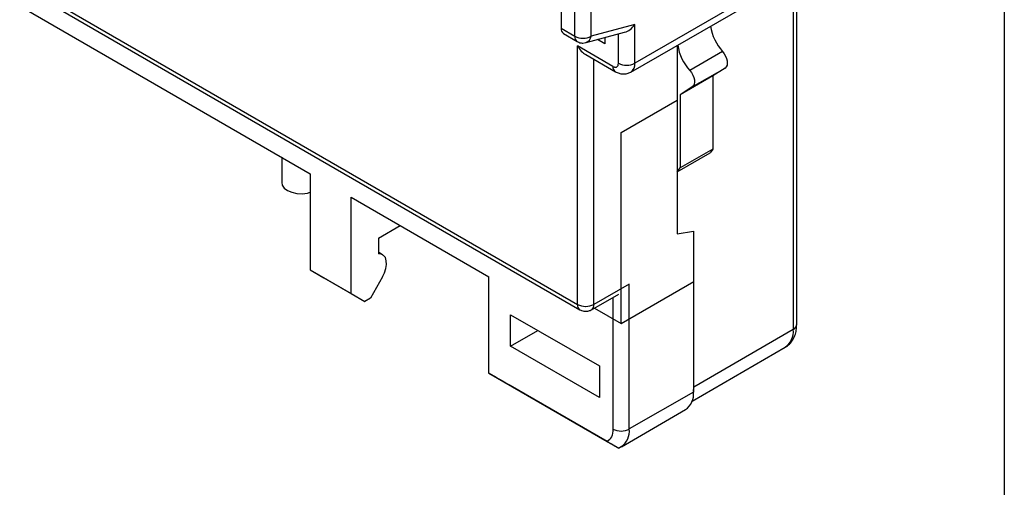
# Model space of a CAD drawing. Header units: inches. Extents: x 0.2 to 10.8, y 0.2 to 8.2.
# Tile 12 of 14: x 9.745 to 10.75, y 6.124 to 6.601. Entities that reach past the tile are written whole.
import ezdxf

# ---------------------------------------------------------------- set-up
doc = ezdxf.new("R2010")
doc.units = ezdxf.units.IN
doc.header["$MEASUREMENT"] = 0
doc.layers.add('TEXT', color=140, linetype='Continuous', lineweight=25)

msp = doc.modelspace()

# ---------------------------------------------------------------- linework, layer by layer
for p, q in [((9.1758, 6.9678), (10.3144, 6.3105)), ((9.1783, 6.9624), (10.3169, 6.305)), ((9.521, 6.7444), (10.0416, 6.4438)), ((10.5764, 6.6739), (10.3729, 6.5564)), ((10.3688, 6.5474), (10.5723, 6.6648)), ((10.2977, 6.6583), (10.2977, 6.592)), ((10.5346, 6.6431), (10.5346, 6.2849)), ((10.5381, 6.2897), (10.5381, 6.6451)), ((10.3117, 6.584), (10.3117, 6.6159)), ((10.3284, 6.584), (10.3284, 6.6159)), ((10.2977, 6.592), (10.3117, 6.584)), ((10.3729, 6.5959), (10.3284, 6.584)), ((10.3729, 6.5564), (10.3729, 6.5959)), ((10.3002, 6.5866), (10.3141, 6.5786)), ((10.3231, 6.5774), (10.3625, 6.588)), ((10.3423, 6.5826), (10.3423, 6.5763)), ((10.3562, 6.5564), (10.3562, 6.5863)), ((10.3506, 6.5532), (10.3144, 6.5741)), ((10.3144, 6.3105), (10.3144, 6.5741)), ((10.32, 6.577), (10.323, 6.5775)), ((10.3423, 6.5763), (10.3349, 6.5806)), ((10.416, 6.5746), (10.416, 6.3826)), ((10.3228, 6.5652), (10.3531, 6.5478)), ((10.4625, 6.5683), (10.4291, 6.549)), ((10.3311, 6.3105), (10.3311, 6.5604)), ((10.4525, 6.5435), (10.4191, 6.5242)), ((10.4316, 6.5322), (10.465, 6.5515)), ((10.465, 6.5515), (10.4525, 6.5435)), ((10.4525, 6.5435), (10.4525, 6.4689)), ((10.4316, 6.5322), (10.4191, 6.5242)), ((10.4191, 6.5242), (10.4191, 6.4496)), ((10.359, 6.4857), (10.4163, 6.5188)), ((10.416, 6.5189), (10.4163, 6.5188)), ((10.4163, 6.5188), (10.4163, 6.4457)), ((10.359, 6.2912), (10.359, 6.4857)), ((10.4163, 6.4457), (10.4497, 6.465)), ((10.4525, 6.4689), (10.4191, 6.4496)), ((10.4525, 6.4689), (10.4497, 6.465)), ((10.0125, 6.4606), (10.0125, 6.4348)), ((10.0416, 6.4438), (10.0416, 6.3458)), ((10.4163, 6.4457), (10.4191, 6.4496)), ((10.0834, 6.4197), (10.224, 6.3386)), ((10.0834, 6.3217), (10.0834, 6.4197)), ((10.1112, 6.3779), (10.1335, 6.3908)), ((10.416, 6.3826), (10.4328, 6.3852)), ((10.4328, 6.3852), (10.4328, 6.2212)), ((10.1112, 6.3779), (10.1112, 6.3621)), ((10.1155, 6.3612), (10.1112, 6.3637)), ((10.0416, 6.3458), (10.0834, 6.3217)), ((10.0416, 6.3458), (10.0555, 6.3377)), ((10.0555, 6.3377), (10.0973, 6.3136)), ((10.1155, 6.3385), (10.1031, 6.317)), ((10.224, 6.2405), (10.224, 6.3386)), ((10.3673, 6.3313), (10.3311, 6.3105)), ((10.359, 6.2912), (10.433, 6.3339)), ((10.3673, 6.1835), (10.3673, 6.3313)), ((10.433, 6.2262), (10.433, 6.3339)), ((10.0834, 6.3217), (10.0973, 6.3136)), ((10.3287, 6.305), (10.3565, 6.3211)), ((10.1031, 6.317), (10.0973, 6.3136)), ((10.3506, 6.3177), (10.3506, 6.1835)), ((10.3318, 6.3068), (10.359, 6.2912)), ((10.2462, 6.3), (10.3367, 6.2478)), ((10.2462, 6.2678), (10.2462, 6.3)), ((10.2462, 6.2678), (10.2741, 6.2839)), ((10.5346, 6.2849), (10.433, 6.2262)), ((10.3367, 6.2156), (10.2462, 6.2678)), ((10.4313, 6.2119), (10.5265, 6.2668)), ((10.224, 6.2405), (10.3448, 6.1708)), ((10.2295, 6.2373), (10.224, 6.2405)), ((10.3367, 6.2478), (10.3367, 6.2156)), ((10.3451, 6.1706), (10.2462, 6.2277)), ((10.4328, 6.2212), (10.3673, 6.1835)), ((10.4328, 6.2219), (10.433, 6.2262)), ((10.3592, 6.1654), (10.4246, 6.2032)), ((10.3563, 6.1641), (10.3591, 6.1655))]:
    msp.add_line(p, q)
at = {"flags": 128}
for points in [[(10.4625, 6.5683), (10.4642, 6.5661), (10.4656, 6.5637), (10.4666, 6.5612), (10.4672, 6.5587), (10.4673, 6.5563), (10.467, 6.5543), (10.4662, 6.5526), (10.465, 6.5515)], [(10.4291, 6.549), (10.4308, 6.5469), (10.4322, 6.5444), (10.4332, 6.5419), (10.4338, 6.5394), (10.4339, 6.537), (10.4336, 6.535), (10.4328, 6.5334), (10.4316, 6.5322)], [(10.0125, 6.4348), (10.013, 6.4322), (10.015, 6.4292), (10.0184, 6.4267), (10.0228, 6.4248), (10.028, 6.4237), (10.0335, 6.4234), (10.0389, 6.4241), (10.0416, 6.4248)], [(10.1155, 6.3385), (10.1176, 6.3428), (10.1189, 6.3471), (10.1195, 6.3513), (10.1193, 6.3551), (10.1183, 6.3582), (10.1165, 6.3605), (10.1141, 6.3618), (10.1112, 6.3621)]]:
    msp.add_lwpolyline(points, dxfattribs=at)
for centre, radius, start, end in [((10.3035, 6.5914), 0.00585, 173.8462, 234.8417), ((10.5008, 6.6026), 0.0514, 189.3592, 221.9083), ((10.3176, 6.5834), 0.00599, 174.661, 234.1158), ((10.3197, 6.599), 0.017, 241.9598, 271.1441), ((10.3203, 6.599), 0.017, 268.8559, 298.0402), ((10.3205, 6.5849), 0.00794, 288.9797, 353.3755), ((10.4667, 6.583), 0.0507, 189.1414, 222.126), ((10.3565, 6.5526), 0.00594, 174.3796, 234.302), ((10.3645, 6.5725), 0.0182, 242.6094, 297.3903), ((10.3635, 6.5552), 0.00943, 303.8659, 7.2749), ((10.3224, 6.3255), 0.017, 241.9598, 271.1441), ((10.3202, 6.3098), 0.00582, 173.6968, 235.0346), ((10.3231, 6.3255), 0.017, 268.8559, 298.0402), ((10.3252, 6.3099), 0.00594, 305.7226, 5.6182), ((10.5153, 6.2827), 0.0194, 305.0133, 6.2988), ((10.5322, 6.2903), 0.00594, 294.3746, 354.3054), ((10.4135, 6.2191), 0.0194, 305.0133, 6.2988), ((10.359, 6.1996), 0.0182, 242.6097, 297.3903), ((10.3482, 6.1813), 0.0192, 304.6713, 6.6005)]:
    msp.add_arc(centre, radius, start, end)
for centre, major_axis, ratio, start_param, end_param in [((10.3645, 6.6008), (0.009, 0.0118), 0.646867, 3.841979, 4.797401), ((10.3228, 6.5789), (-0.0084, 0.0145), 0.577335, 1.570756, 2.356235), ((10.2379, 6.2325), (0.0118, -0.0068), 0.00007, 3.927031, 5.497828), ((10.3172, 6.1867), (0.0394, -0.0227), 0.00007, 5.497828, 6.141329)]:
    msp.add_ellipse(centre, major_axis=major_axis, ratio=ratio, start_param=start_param, end_param=end_param)
for points, knots in [([(10.3141, 6.5786), (10.3146, 6.5783), (10.3159, 6.5776), (10.3179, 6.5771), (10.3194, 6.577), (10.32, 6.577)], [0, 0, 0, 0, 0.276551, 0.717219, 1, 1, 1, 1]), ([(10.3506, 6.5532), (10.351, 6.553), (10.3517, 6.5526), (10.3528, 6.5524), (10.3537, 6.5524), (10.3549, 6.5528), (10.356, 6.554), (10.3561, 6.5556), (10.3562, 6.5564)], [0, 0, 0, 0, 0.127199, 0.249746, 0.3727, 0.501075, 0.749743, 1, 1, 1, 1]), ([(10.3531, 6.5478), (10.3543, 6.5472), (10.3568, 6.5459), (10.3609, 6.5453), (10.3651, 6.5456), (10.3676, 6.5468), (10.3688, 6.5474)], [0, 0, 0, 0, 0.235489, 0.483164, 0.739383, 1, 1, 1, 1]), ([(10.3169, 6.3051), (10.3174, 6.3048), (10.3187, 6.3041), (10.3207, 6.3036), (10.3222, 6.3035), (10.3228, 6.3035)], [0, 0, 0, 0, 0.27891, 0.718141, 1, 1, 1, 1]), ([(10.3228, 6.3035), (10.3242, 6.3036), (10.3261, 6.3038), (10.328, 6.3046), (10.3286, 6.305), (10.3287, 6.3051)], [0, 0, 0, 0, 0.667416, 0.946471, 1, 1, 1, 1]), ([(10.5264, 6.267), (10.5269, 6.2672), (10.5289, 6.2681), (10.5318, 6.271), (10.5349, 6.2753), (10.5369, 6.2802), (10.538, 6.2851), (10.538, 6.2884), (10.538, 6.2897)], [0, 0, 0, 0, 0.0527, 0.255721, 0.449339, 0.650386, 0.856851, 1, 1, 1, 1]), ([(10.3448, 6.1708), (10.3462, 6.17), (10.3477, 6.1691), (10.3511, 6.1671), (10.3528, 6.1662), (10.355, 6.1648), (10.3557, 6.1644), (10.3564, 6.164), (10.3564, 6.164), (10.3562, 6.1642)], [0, 0, 0, 0, 0.25, 0.25, 0.5, 0.5, 0.75, 0.75, 1, 1, 1, 1])]:
    msp.add_open_spline(points, degree=3, knots=knots)
msp.add_open_spline([(10.3506, 6.1835), (10.3506, 6.1774), (10.3485, 6.1728), (10.3448, 6.1708)], degree=3)
at = {"layer": 'TEXT'}
msp.add_line((10.75, 8.25), (10.75, 0.25), dxfattribs=at)

doc.saveas('drawing.dxf')
